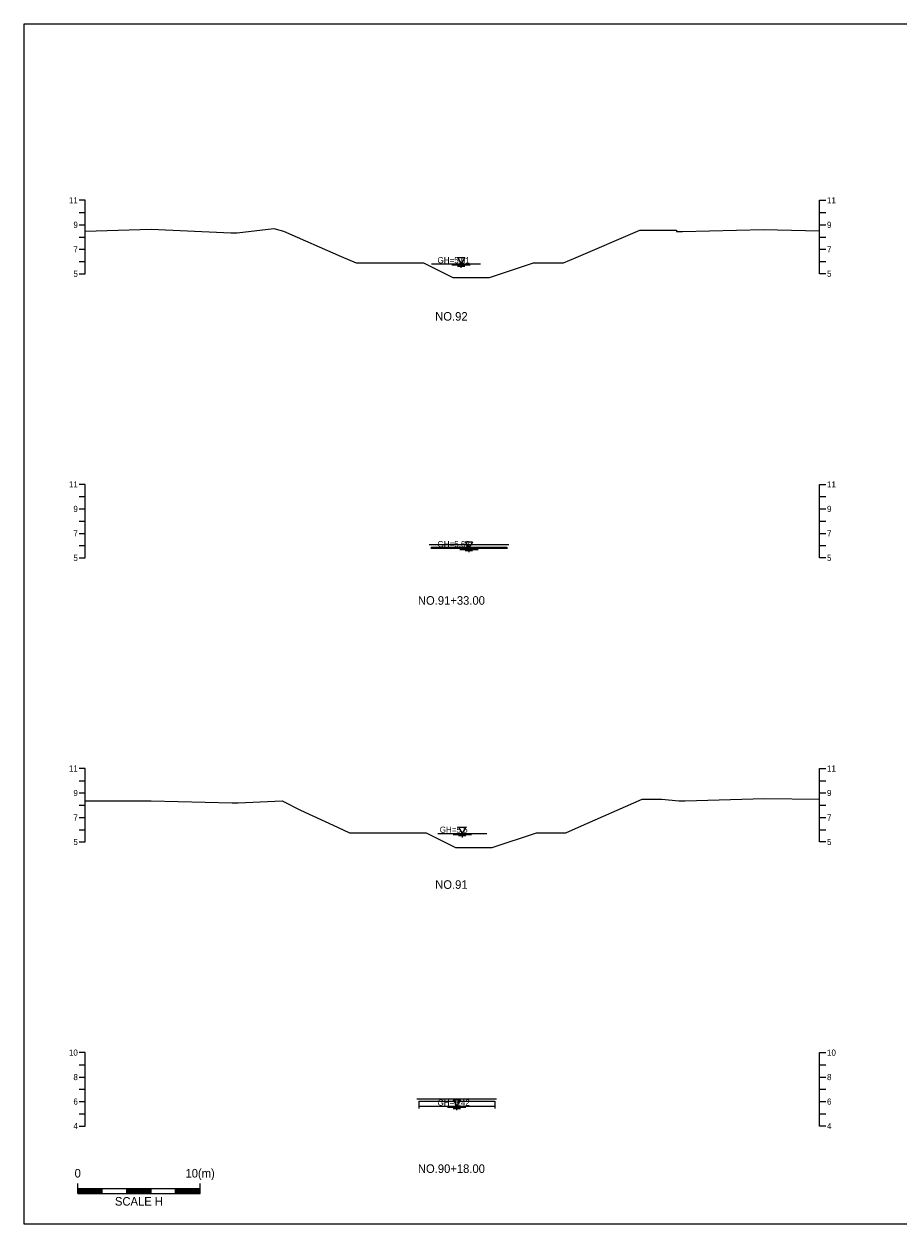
# Model space of a CAD drawing. Header units: metres. Extents: x 14522 to 15395, y -153 to 498.
# Tile 31 of 38: x 14960 to 15031, y -15 to 83. Entities that reach past the tile are written whole.
import ezdxf
from ezdxf.enums import TextEntityAlignment as Align

# ---------------------------------------------------------------- set-up
doc = ezdxf.new("R2010")
doc.units = ezdxf.units.M
for name, color, linetype in [('BOX', 5, 'CONTINUOUS'), ('DT2', 7, 'CONTINUOUS'), ('기본계획용', 33, 'CONTINUOUS')]:
    doc.layers.add(name, color=color, linetype=linetype)
for name, color, linetype, lineweight in [('DT1', 3, 'CONTINUOUS', 0), ('LT1', 4, 'CONTINUOUS', 0), ('ST1', 7, 'CONTINUOUS', 0)]:
    doc.layers.add(name, color=color, linetype=linetype, lineweight=lineweight)
doc.styles.get("Standard").update_dxf_attribs({"font": 'Gulim.ttf'})

# ---------------------------------------------------------------- blocks, each defined once
blk = doc.blocks.new('SWL')
at = {"layer": 'LT1'}
for p, q in [((-15, 0), (15, 0)), ((-3, 5.2), (3, 5.2)), ((-3, 5.2), (0, 0)), ((3, 5.2), (0, 0)), ((-7.5, -0.9), (7.5, -0.9)), ((-3, -1.8), (3, -1.8)), ((-0.38, -2.7), (0.38, -2.7))]:
    blk.add_line(p, q, dxfattribs=at)

msp = doc.modelspace()

# ---------------------------------------------------------------- linework, layer by layer
at = {"layer": 'BOX'}
msp.add_lwpolyline([(14960, -15), (15100, -15), (15100, 83), (14960, 83)], close=True, dxfattribs=at)
at = {"layer": 'DT1'}
for p, q in [((14993.302, 63.41), (14997.302, 63.41)), ((14993.102, 40.48), (14999.602, 40.48)), ((14993.252, 40.28), (14996.252, 40.28)), ((14996.452, 40.28), (14999.452, 40.28)), ((14993.252, 40.18), (14999.452, 40.18)), ((14993.802, 16.9), (14997.802, 16.9)), ((14992.102, -4.78), (14998.602, -4.78)), ((14992.252, -4.98), (14995.252, -4.98)), ((14992.252, -5.38), (14998.452, -5.38)), ((14995.452, -4.98), (14998.452, -4.98))]:
    msp.add_line(p, q, dxfattribs=at)
for points in [[(14993.252, 40.28), (14993.252, 40.135)], [(14996.252, 40.28), (14996.252, 40.03)], [(14996.452, 40.28), (14996.452, 40.03)], [(14999.452, 40.28), (14999.452, 40.135)], [(14992.252, -4.98), (14992.252, -5.58)], [(14995.252, -4.98), (14995.252, -5.58)], [(14995.452, -4.98), (14995.452, -5.58)], [(14998.452, -4.98), (14998.452, -5.58)]]:
    msp.add_lwpolyline(points, dxfattribs=at)
at = {"layer": 'ST1'}
for p, q in [((14965, 68.6), (14964.5, 68.6)), ((14965, 62.6), (14965, 68.6)), ((15025, 62.6), (15025, 68.6)), ((15025, 68.6), (15025.5, 68.6)), ((14964.5, 67.6), (14965, 67.6)), ((15025, 67.6), (15025.5, 67.6)), ((14964.5, 66.6), (14965, 66.6)), ((15025, 66.6), (15025.5, 66.6)), ((14964.5, 65.6), (14965, 65.6)), ((15025, 65.6), (15025.5, 65.6)), ((14964.5, 64.6), (14965, 64.6)), ((15025, 64.6), (15025.5, 64.6)), ((14964.5, 63.6), (14965, 63.6)), ((15025, 63.6), (15025.5, 63.6)), ((14964.5, 62.6), (14965, 62.6)), ((15025.5, 62.6), (15025, 62.6)), ((14965, 45.4), (14964.5, 45.4)), ((14965, 39.4), (14965, 45.4)), ((15025, 39.4), (15025, 45.4)), ((15025, 45.4), (15025.5, 45.4)), ((14964.5, 44.4), (14965, 44.4)), ((15025, 44.4), (15025.5, 44.4)), ((14964.5, 43.4), (14965, 43.4)), ((15025, 43.4), (15025.5, 43.4)), ((14964.5, 42.4), (14965, 42.4)), ((15025, 42.4), (15025.5, 42.4)), ((14964.5, 41.4), (14965, 41.4)), ((15025, 41.4), (15025.5, 41.4)), ((14964.5, 40.4), (14965, 40.4)), ((15025, 40.4), (15025.5, 40.4)), ((14964.5, 39.4), (14965, 39.4)), ((15025.5, 39.4), (15025, 39.4)), ((14965, 22.2), (14964.5, 22.2)), ((14965, 16.2), (14965, 22.2)), ((15025, 16.2), (15025, 22.2)), ((15025, 22.2), (15025.5, 22.2)), ((14964.5, 21.2), (14965, 21.2)), ((15025, 21.2), (15025.5, 21.2)), ((14964.5, 20.2), (14965, 20.2)), ((15025, 20.2), (15025.5, 20.2)), ((14964.5, 19.2), (14965, 19.2)), ((15025, 19.2), (15025.5, 19.2)), ((14964.5, 18.2), (14965, 18.2)), ((15025, 18.2), (15025.5, 18.2)), ((14964.5, 17.2), (14965, 17.2)), ((15025, 17.2), (15025.5, 17.2)), ((14964.5, 16.2), (14965, 16.2)), ((15025.5, 16.2), (15025, 16.2)), ((14965, -1), (14964.5, -1)), ((14965, -7), (14965, -1)), ((15025, -7), (15025, -1)), ((15025, -1), (15025.5, -1)), ((14964.5, -2), (14965, -2)), ((15025, -2), (15025.5, -2)), ((14964.5, -3), (14965, -3)), ((15025, -3), (15025.5, -3)), ((14964.5, -4), (14965, -4)), ((15025, -4), (15025.5, -4)), ((14964.5, -5), (14965, -5)), ((15025, -5), (15025.5, -5)), ((14964.5, -6), (14965, -6)), ((15025, -6), (15025.5, -6)), ((14964.5, -7), (14965, -7)), ((15025.5, -7), (15025, -7)), ((14964.389, -12.5), (14964.389, -11.7)), ((14974.389, -12.5), (14974.389, -11.7)), ((14964.389, -12.1), (14974.389, -12.1)), ((14964.389, -12.2), (14966.389, -12.2)), ((14964.389, -12.3), (14966.389, -12.3)), ((14964.389, -12.4), (14966.389, -12.4)), ((14964.389, -12.5), (14974.389, -12.5)), ((14966.389, -12.5), (14966.389, -12.1)), ((14968.389, -12.5), (14968.389, -12.1)), ((14968.389, -12.2), (14970.389, -12.2)), ((14968.389, -12.3), (14970.389, -12.3)), ((14968.389, -12.4), (14970.389, -12.4)), ((14970.389, -12.5), (14970.389, -12.1)), ((14972.389, -12.5), (14972.389, -12.1)), ((14972.389, -12.2), (14974.389, -12.2)), ((14972.389, -12.3), (14974.389, -12.3)), ((14972.389, -12.4), (14974.389, -12.4))]:
    msp.add_line(p, q, dxfattribs=at)
at = {"layer": '기본계획용'}
for points in [[(14965, 66.069), (14970.402, 66.24), (14976.902, 65.95), (14977.402, 65.95), (14980.402, 66.29), (14981.202, 66.07), (14985.902, 64.02), (14987.126, 63.486), (14992.625, 63.486), (14995.025, 62.286), (14998.025, 62.286), (15001.625, 63.486), (15004.062, 63.486), (15005.102, 63.93), (15010.302, 66.15), (15012.102, 66.15), (15013.302, 66.15), (15013.302, 66.05), (15013.802, 66.05), (15020.402, 66.22), (15025, 66.1)], [(14987.126, 63.486), (14992.625, 63.486), (14995.025, 62.286), (14998.025, 62.286), (15001.625, 63.486), (15004.062, 63.486)], [(14965, 19.55), (14970.402, 19.55), (14977.002, 19.4), (14977.502, 19.4), (14981.102, 19.55), (14982.602, 18.8), (14985.602, 17.4), (14986.588, 16.94), (14992.858, 16.94), (14995.258, 15.74), (14998.258, 15.74), (15001.858, 16.94), (15004.262, 16.94), (15005.302, 17.4), (15010.502, 19.7), (15012.102, 19.7), (15013.502, 19.57), (15014.002, 19.57), (15020.502, 19.75), (15025, 19.69)], [(14986.588, 16.94), (14992.858, 16.94), (14995.258, 15.74), (14998.258, 15.74), (15001.858, 16.94), (15004.262, 16.94)]]:
    msp.add_lwpolyline(points, dxfattribs=at)

# ---------------------------------------------------------------- block references
at = {"layer": 'DT1', "xscale": 0.1, "yscale": 0.1, "zscale": 0.1}
for p in [(14995.702, 63.41), (14996.352, 40.18), (14995.802, 16.9), (14995.352, -5.38)]:
    msp.add_blockref('SWL', p, dxfattribs=at)

# ---------------------------------------------------------------- texts
at = {"layer": 'DT1'}
for s, p in [('11', (14964.4, 68.6)), ('9', (14964.4, 66.6)), ('7', (14964.4, 64.6)), ('5', (14964.4, 62.6)), ('11', (14964.4, 45.4)), ('9', (14964.4, 43.4)), ('7', (14964.4, 41.4)), ('5', (14964.4, 39.4)), ('11', (14964.4, 22.2)), ('9', (14964.4, 20.2)), ('7', (14964.4, 18.2)), ('5', (14964.4, 16.2)), ('10', (14964.4, -1)), ('8', (14964.4, -3)), ('6', (14964.4, -5)), ('4', (14964.4, -7))]:
    msp.add_text(s, height=0.5, dxfattribs=at).set_placement(p, align=Align.MIDDLE_RIGHT)
for s, p in [('11', (15025.6, 68.6)), ('9', (15025.6, 66.6)), ('7', (15025.6, 64.6)), ('5', (15025.6, 62.6)), ('11', (15025.6, 45.4)), ('9', (15025.6, 43.4)), ('7', (15025.6, 41.4)), ('5', (15025.6, 39.4)), ('11', (15025.6, 22.2)), ('9', (15025.6, 20.2)), ('7', (15025.6, 18.2)), ('5', (15025.6, 16.2)), ('10', (15025.6, -1)), ('8', (15025.6, -3)), ('6', (15025.6, -5)), ('4', (15025.6, -7))]:
    msp.add_text(s, height=0.5, dxfattribs=at).set_placement(p, align=Align.MIDDLE_LEFT)
for s, p in [('GH=5.61', (14995.102, 63.71)), ('GH=5.61', (14995.102, 63.71)), ('GH=5.63', (14995.102, 40.53)), ('GH=5.63', (14995.102, 40.53)), ('GH=5.5', (14995.102, 17.2)), ('GH=5.5', (14995.102, 17.2)), ('GH=5.42', (14995.102, -5.08)), ('GH=5.42', (14995.102, -5.08))]:
    msp.add_text(s, height=0.5, dxfattribs=at).set_placement(p, align=Align.MIDDLE_CENTER)
for s, p in [('0', (14964.389, -11.414)), ('10(m)', (14974.389, -11.414))]:
    msp.add_text(s, height=0.7, dxfattribs=at).set_placement(p, align=Align.BOTTOM_CENTER)
msp.add_text('SCALE H', height=0.7, dxfattribs=at).set_placement((14969.389, -12.8), align=Align.TOP_CENTER)
at = {"layer": 'DT2'}
for s, p in [('NO.92', (14994.917, 59.122)), ('NO.91+33.00', (14994.917, 35.922)), ('NO.91', (14994.917, 12.722)), ('NO.90+18.00', (14994.917, -10.478))]:
    msp.add_text(s, height=0.7, dxfattribs=at).set_placement(p, align=Align.MIDDLE_CENTER)

doc.saveas('drawing.dxf')
